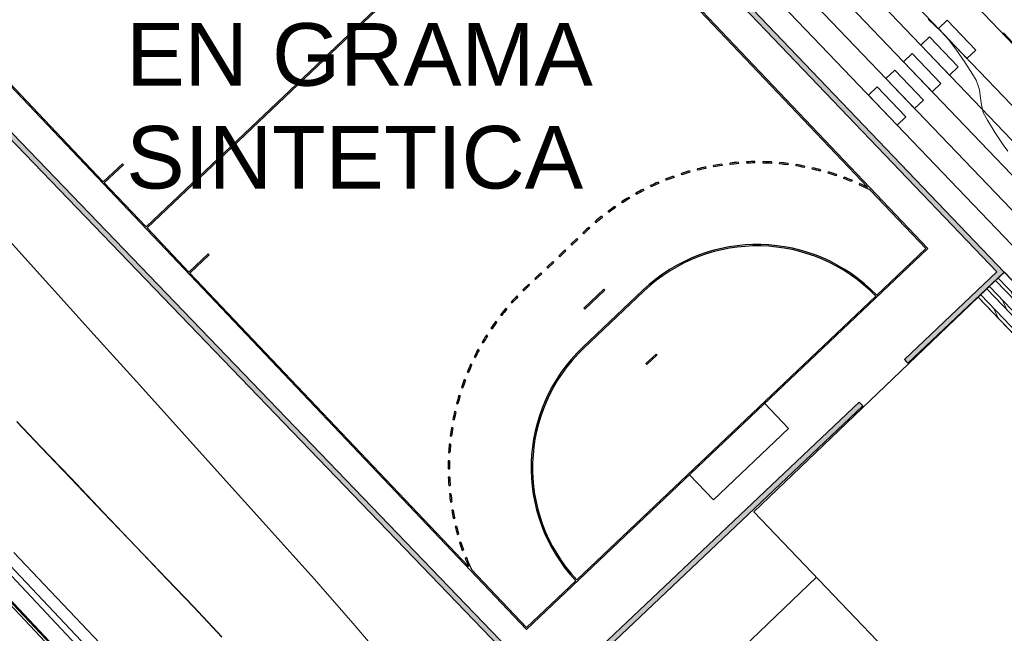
# Model space of a CAD drawing. Header units: metres. Extents: x 1111994 to 1112800, y 1268200 to 1269007.
# Tile 19 of 86: x 1112411 to 1112440, y 1268451 to 1268468. Entities that reach past the tile are written whole.
import ezdxf

# ---------------------------------------------------------------- set-up
doc = ezdxf.new("R2010")
doc.units = ezdxf.units.M
doc.header["$LTSCALE"] = 12.7
doc.header["$MEASUREMENT"] = 0
doc.linetypes.add('DASHED', pattern=[0.75, 0.5, -0.25])
doc.layers.add('A-PISO GRANITO', color=7, linetype='Continuous')
doc.layers.add('Base', color=251, linetype='Continuous')
doc.styles.add('602000', font='arial.ttf', dxfattribs={"height": 1.5})

# ---------------------------------------------------------------- blocks, each defined once
blk = doc.blocks.new('_U146[67]_1', base_point=(448.6464569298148, 257.3330562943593))
at = {"layer": 'A-PISO GRANITO', "linetype": 'Continuous', "lineweight": 0}
h = blk.add_hatch(dxfattribs=at)
h.set_pattern_fill('LADRILLO_COMÚN_0001', color=250, style=0, pattern_type=2)
h.set_pattern_definition([(114.7374040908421, (451.7830557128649, 253.8019537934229), (7.08423417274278, 3.263988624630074), [])])
h.paths.add_polyline_path([(451.8553073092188, 253.8710892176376), (445.3292291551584, 260.6913202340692), (445.2569880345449, 260.6221738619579), (451.7830557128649, 253.8019537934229)], flags=0)
at = {"layer": 'A-PISO GRANITO', "linetype": 'Continuous'}
for p, q in [((445.2569775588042, 260.6221848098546), (445.509858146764, 260.8641587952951)), ((445.509858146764, 260.8641587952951), (452.0359363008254, 254.0439277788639)), ((451.7830557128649, 253.8019537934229), (445.2569775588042, 260.6221848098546)), ((452.0359363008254, 254.0439277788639), (451.7830557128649, 253.8019537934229))]:
    blk.add_line(p, q, dxfattribs=at)
at = {"layer": 'A-PISO GRANITO', "color": 250, "linetype": 'Continuous', "lineweight": 0}
for p, q in [((445.2569880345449, 260.6221738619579), (445.3292291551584, 260.6913202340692)), ((451.7830557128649, 253.8019537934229), (445.2569880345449, 260.6221738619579)), ((445.3292291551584, 260.6913202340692), (451.8553073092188, 253.8710892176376)), ((451.8553073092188, 253.8710892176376), (451.7830557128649, 253.8019537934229))]:
    blk.add_line(p, q, dxfattribs=at)
blk = doc.blocks.new('_U146[69]_1', base_point=(448.8993375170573, 257.5750302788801))
at = {"layer": 'A-PISO GRANITO', "linetype": 'Continuous', "lineweight": 0}
h = blk.add_hatch(dxfattribs=at)
h.set_pattern_fill('LADRILLO_COMÚN_0001', color=250, style=0, pattern_type=2)
h.set_pattern_definition([(114.7374040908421, (452.0359363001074, 254.0439277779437), (7.08423417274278, 3.263988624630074), [])])
h.paths.add_polyline_path([(452.1081878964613, 254.1130632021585), (445.5821097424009, 260.9332942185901), (445.5098686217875, 260.8641478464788), (452.0359363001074, 254.0439277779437)], flags=0)
at = {"layer": 'A-PISO GRANITO', "linetype": 'Continuous'}
for p, q in [((445.5098581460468, 260.8641587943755), (445.7627387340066, 261.1061327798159)), ((452.0359363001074, 254.0439277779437), (445.5098581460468, 260.8641587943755)), ((445.7627387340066, 261.1061327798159), (452.2888168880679, 254.2859017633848)), ((452.2888168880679, 254.2859017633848), (452.0359363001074, 254.0439277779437))]:
    blk.add_line(p, q, dxfattribs=at)
at = {"layer": 'A-PISO GRANITO', "color": 250, "linetype": 'Continuous', "lineweight": 0}
for p, q in [((445.5098686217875, 260.8641478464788), (445.5821097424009, 260.9332942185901)), ((452.0359363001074, 254.0439277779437), (445.5098686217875, 260.8641478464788)), ((445.5821097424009, 260.9332942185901), (452.1081878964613, 254.1130632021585)), ((452.1081878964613, 254.1130632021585), (452.0359363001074, 254.0439277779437))]:
    blk.add_line(p, q, dxfattribs=at)
blk = doc.blocks.new('_U146[108]_1', base_point=(448.3935763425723, 257.0910823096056))
at = {"layer": 'A-PISO GRANITO', "linetype": 'Continuous', "lineweight": 0}
h = blk.add_hatch(dxfattribs=at)
h.set_pattern_fill('LADRILLO_COMÚN_0001', color=250, style=0, pattern_type=2)
h.set_pattern_definition([(114.7374040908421, (451.5301751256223, 253.5599798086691), (7.08423417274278, 3.263988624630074), [])])
h.paths.add_polyline_path([(451.6024267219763, 253.6291152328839), (445.0763485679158, 260.4493462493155), (445.0041074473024, 260.3801998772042), (451.5301751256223, 253.5599798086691)], flags=0)
at = {"layer": 'A-PISO GRANITO', "linetype": 'Continuous'}
for p, q in [((445.0040969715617, 260.3802108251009), (445.2569775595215, 260.6221848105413)), ((445.2569775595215, 260.6221848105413), (451.7830557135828, 253.8019537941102)), ((451.5301751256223, 253.5599798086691), (445.0040969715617, 260.3802108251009)), ((451.7830557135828, 253.8019537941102), (451.5301751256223, 253.5599798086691))]:
    blk.add_line(p, q, dxfattribs=at)
at = {"layer": 'A-PISO GRANITO', "color": 250, "linetype": 'Continuous', "lineweight": 0}
for p, q in [((445.0041074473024, 260.3801998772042), (445.0763485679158, 260.4493462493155)), ((451.5301751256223, 253.5599798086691), (445.0041074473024, 260.3801998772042)), ((445.0763485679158, 260.4493462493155), (451.6024267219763, 253.6291152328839)), ((451.6024267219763, 253.6291152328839), (451.5301751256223, 253.5599798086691))]:
    blk.add_line(p, q, dxfattribs=at)
blk = doc.blocks.new('Cancha Balonmano 13[110]_1', base_point=(426.6881303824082, 267.8955544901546))
at = {"layer": 'Base', "linetype": 'Continuous'}
for p, q in [((421.4607560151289, 285.0443241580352), (443.54357073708, 261.788192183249)), ((443.54357073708, 261.788192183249), (421.4607560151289, 285.0443241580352)), ((431.9155047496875, 250.746784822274), (409.8326900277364, 274.0029167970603)), ((409.8326900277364, 274.0029167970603), (431.9155047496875, 250.746784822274)), ((420.8893657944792, 262.4169894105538), (432.4592914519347, 273.4031897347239)), ((420.9169693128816, 262.3879192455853), (432.4868949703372, 273.3741195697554)), ((432.4868949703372, 273.3741195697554), (441.8041958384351, 263.5617663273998)), ((411.5720649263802, 272.2293426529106), (419.647876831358, 263.7244419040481)), ((437.8172869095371, 264.2283069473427), (437.8129050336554, 264.2681545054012)), ((438.0523842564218, 264.2904565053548), (438.0554356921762, 264.2504850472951)), ((438.0523842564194, 264.2904565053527), (438.0523842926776, 264.2904565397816)), ((438.2924737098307, 264.3047649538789), (438.2941913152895, 264.2647140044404)), ((438.2924737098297, 264.3047649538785), (438.2924737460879, 264.3047649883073)), ((438.5332885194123, 264.2709780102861), (438.5329066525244, 264.3110639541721)), ((438.5332885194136, 264.2709780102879), (438.5332885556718, 264.2709780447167)), ((438.7724616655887, 264.2692701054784), (438.7734159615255, 264.3093465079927)), ((438.7724616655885, 264.2692701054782), (438.7724617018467, 264.2692701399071)), ((439.0137344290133, 264.2996145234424), (439.0114450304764, 264.2595921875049)), ((439.0137344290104, 264.2996145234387), (439.0137344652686, 264.2996145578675)), ((439.2499731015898, 264.241955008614), (439.2535950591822, 264.2818788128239)), ((419.647876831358, 263.7244419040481), (420.2000583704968, 264.248764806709)), ((420.2276618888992, 264.2196946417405), (419.6754803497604, 263.6953717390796)), ((420.2000583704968, 264.248764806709), (420.2276618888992, 264.2196946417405)), ((436.6339343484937, 264.0379174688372), (436.6448660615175, 263.999349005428)), ((436.633934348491, 264.0379174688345), (436.6339343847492, 264.0379175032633)), ((436.8760356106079, 264.0607277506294), (436.8663953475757, 264.0996391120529)), ((436.8760356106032, 264.0607277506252), (436.8760356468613, 264.060727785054)), ((437.1007842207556, 264.1535792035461), (437.1091223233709, 264.1143681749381)), ((437.1007842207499, 264.1535792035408), (437.100784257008, 264.1535792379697)), ((437.343867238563, 264.1602106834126), (437.3368405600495, 264.1996778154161)), ((437.3438672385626, 264.1602106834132), (437.3438672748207, 264.160210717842)), ((437.5743021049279, 264.2378837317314), (437.5743021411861, 264.2378837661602)), ((437.5743021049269, 264.2378837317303), (437.5800095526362, 264.1982043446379)), ((437.8172869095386, 264.2283069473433), (437.8172869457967, 264.2283069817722)), ((439.2499731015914, 264.2419550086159), (439.2499731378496, 264.2419550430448)), ((439.4927313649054, 264.2561590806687), (439.487780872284, 264.2163781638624)), ((439.4927313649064, 264.2561590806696), (439.4927314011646, 264.2561591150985)), ((439.7246041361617, 264.1828900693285), (439.7308776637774, 264.2224839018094)), ((439.7246041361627, 264.1828900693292), (439.7246041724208, 264.1828901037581)), ((439.9677693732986, 264.1808906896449), (439.9601797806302, 264.1415279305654)), ((439.9677693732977, 264.1808906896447), (439.9677694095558, 264.1808907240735)), ((440.194246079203, 264.0923377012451), (440.2031433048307, 264.13142565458)), ((440.1942460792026, 264.0923377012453), (440.1942461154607, 264.0923377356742)), ((440.4367379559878, 264.0741437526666), (440.4265429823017, 264.0353740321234)), ((440.4367379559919, 264.0741437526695), (440.4367379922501, 264.0741437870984)), ((440.6568124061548, 263.9707002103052), (440.6682938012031, 264.009108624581)), ((419.6754803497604, 263.6953717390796), (420.8893657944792, 262.4169894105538)), ((435.7284962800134, 263.7147148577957), (435.744458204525, 263.6779419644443)), ((435.7284962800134, 263.7147148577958), (435.7284963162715, 263.7147148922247)), ((435.9654163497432, 263.7695072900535), (435.9506888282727, 263.8067917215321)), ((435.9654163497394, 263.7695072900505), (435.9654163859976, 263.7695073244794)), ((436.1758266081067, 263.8914123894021), (436.1893033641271, 263.8536578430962)), ((436.1758266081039, 263.8914123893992), (436.175826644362, 263.8914124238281)), ((436.4158705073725, 263.9303001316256), (436.4036594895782, 263.968482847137)), ((436.4158705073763, 263.930300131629), (436.4158705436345, 263.9303001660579)), ((440.6568124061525, 263.9707002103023), (440.6568124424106, 263.9707002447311)), ((440.897553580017, 263.936392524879), (440.8847985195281, 263.8983880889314)), ((440.8975535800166, 263.9363925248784), (440.8975536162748, 263.9363925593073)), ((441.1102480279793, 263.8185180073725), (441.1242625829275, 263.8560762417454)), ((441.1102480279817, 263.8185180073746), (441.1102480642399, 263.8185180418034)), ((441.3481689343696, 263.7682490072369), (441.3329104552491, 263.7311787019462)), ((441.3481689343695, 263.7682490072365), (441.3481689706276, 263.7682490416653)), ((435.2939307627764, 263.5086099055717), (435.3123069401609, 263.4729820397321)), ((435.2939307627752, 263.5086099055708), (435.2939307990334, 263.5086099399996)), ((435.5266744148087, 263.5790635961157), (435.5094958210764, 263.6152840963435)), ((435.5266744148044, 263.5790635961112), (435.5266744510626, 263.57906363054)), ((441.5690238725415, 263.6730083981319), (441.5525384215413, 263.6364672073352)), ((441.5690238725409, 263.6730083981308), (441.569023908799, 263.6730084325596)), ((441.8861269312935, 263.4754820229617), (441.8861269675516, 263.4754820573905)), ((441.8861269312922, 263.4754820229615), (443.4868970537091, 261.789658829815)), ((434.6920634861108, 263.1127360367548), (434.6702222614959, 263.1463513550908)), ((434.8740607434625, 263.2740132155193), (434.8947695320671, 263.2396886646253)), ((434.8740607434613, 263.2740132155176), (434.8740607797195, 263.2740132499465)), ((435.1015939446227, 263.3598151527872), (435.0820405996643, 263.394810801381)), ((435.1015939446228, 263.3598151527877), (435.101593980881, 263.3598151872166)), ((434.299902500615, 262.8389239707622), (434.2758704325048, 262.8710096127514)), ((434.2999025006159, 262.8389239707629), (434.299902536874, 262.8389240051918)), ((434.4707516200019, 263.0119670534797), (434.4937010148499, 262.9790983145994)), ((434.4707516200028, 263.0119670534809), (434.4707516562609, 263.0119670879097)), ((434.6920634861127, 263.1127360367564), (434.6920635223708, 263.1127360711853)), ((433.9268532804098, 262.5395954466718), (433.9007371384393, 262.5700088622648)), ((434.0857952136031, 262.7236356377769), (434.0857952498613, 262.7236356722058)), ((434.0857952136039, 262.7236356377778), (434.1108832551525, 262.692368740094)), ((422.1308547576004, 261.1095369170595), (420.9169693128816, 262.3879192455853)), ((433.5457988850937, 262.2454131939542), (433.6330093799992, 262.3282237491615)), ((433.6606128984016, 262.299153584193), (433.5734024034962, 262.2163430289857)), ((433.6606128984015, 262.2991535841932), (433.6606129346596, 262.299153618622)), ((433.720901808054, 262.4102999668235), (433.7480170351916, 262.3807738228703)), ((433.7209018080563, 262.4102999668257), (433.7209018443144, 262.4103000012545)), ((433.9268532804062, 262.539595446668), (433.9268533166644, 262.5395954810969)), ((433.3713778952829, 262.0797920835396), (433.1969569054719, 261.914170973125)), ((433.2245604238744, 261.8851008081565), (433.3989814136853, 262.0507219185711)), ((433.3989814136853, 262.0507219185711), (433.3713778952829, 262.0797920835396)), ((433.5734024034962, 262.2163430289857), (433.5457988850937, 262.2454131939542)), ((443.54357073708, 261.788192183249), (431.9155047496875, 250.746784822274)), ((431.9155047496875, 250.746784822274), (443.54357073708, 261.788192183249)), ((433.0225359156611, 261.7485498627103), (432.8481149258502, 261.5829287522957)), ((432.8757184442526, 261.5538585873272), (433.0501394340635, 261.7194796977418)), ((433.0501394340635, 261.7194796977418), (433.0225359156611, 261.7485498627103)), ((433.1969569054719, 261.914170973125), (433.2245604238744, 261.8851008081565)), ((443.4868970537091, 261.789658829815), (442.0623378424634, 260.4369714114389)), ((422.6830362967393, 261.6338598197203), (422.1308547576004, 261.1095369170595)), ((422.1584582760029, 261.080466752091), (422.7106398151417, 261.6047896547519)), ((422.7106398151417, 261.6047896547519), (422.6830362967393, 261.6338598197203)), ((432.6736939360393, 261.4173076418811), (432.4992729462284, 261.2516865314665)), ((432.7012974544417, 261.3882374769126), (432.6736939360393, 261.4173076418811)), ((432.8481149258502, 261.5829287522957), (432.8757184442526, 261.5538585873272)), ((432.4992729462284, 261.2516865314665), (432.5268764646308, 261.222616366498)), ((432.5268764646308, 261.222616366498), (432.7012974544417, 261.3882374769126)), ((430.2342701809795, 252.5755660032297), (422.1584582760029, 261.080466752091)), ((432.3248519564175, 261.0860654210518), (432.1504309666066, 260.9204443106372)), ((432.1504309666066, 260.9204443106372), (432.1780344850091, 260.8913741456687)), ((432.1780344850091, 260.8913741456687), (432.35245547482, 261.0569952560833)), ((432.35245547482, 261.0569952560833), (432.3248519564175, 261.0860654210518)), ((431.802287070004, 260.5884830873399), (431.8022871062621, 260.5884831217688)), ((431.802287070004, 260.5884830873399), (431.8303712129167, 260.5598769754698)), ((431.9760099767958, 260.7548232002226), (431.8887994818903, 260.6720126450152)), ((431.9164030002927, 260.6429424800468), (432.0036134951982, 260.7257530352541)), ((431.9164030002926, 260.6429424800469), (431.9164030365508, 260.6429425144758)), ((432.0036134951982, 260.7257530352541), (431.9760099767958, 260.7548232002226)), ((435.2892204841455, 260.5840138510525), (433.5450105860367, 258.9278027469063)), ((433.5726141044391, 258.8987325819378), (435.3168240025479, 260.5549436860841)), ((433.5743435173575, 260.0612764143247), (434.1557468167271, 260.6133467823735)), ((434.1833503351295, 260.584276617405), (433.6019470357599, 260.0322062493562)), ((434.1557468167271, 260.6133467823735), (434.1833503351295, 260.584276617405)), ((435.2892204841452, 260.5840138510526), (435.2892205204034, 260.5840138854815)), ((431.662512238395, 260.3894948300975), (431.6334903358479, 260.4171490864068)), ((431.6625122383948, 260.389494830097), (431.662512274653, 260.3894948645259)), ((442.0332666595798, 260.4093669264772), (433.3706017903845, 252.1837504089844)), ((442.0332666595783, 260.4093669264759), (442.0332666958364, 260.4093669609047)), ((431.3442891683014, 260.0324271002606), (431.3134894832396, 260.0580865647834)), ((431.3442891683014, 260.0324271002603), (431.3442892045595, 260.0324271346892)), ((431.4704974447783, 260.2402847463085), (431.4704974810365, 260.2402847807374)), ((431.4704974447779, 260.2402847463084), (431.5004248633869, 260.2136130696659)), ((433.6019470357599, 260.0322062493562), (433.5743435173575, 260.0612764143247)), ((431.1626408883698, 259.8707569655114), (431.1626409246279, 259.8707569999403)), ((431.1626408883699, 259.8707569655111), (431.1942786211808, 259.8461382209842)), ((430.8800851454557, 259.481541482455), (430.8800851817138, 259.4815415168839)), ((430.8800851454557, 259.4815414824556), (430.9132926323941, 259.4590850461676)), ((431.0505598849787, 259.6549534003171), (431.0181192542, 259.6785040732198)), ((431.0505598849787, 259.6549534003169), (431.0505599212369, 259.6549534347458)), ((430.7826293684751, 259.2587507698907), (430.7486919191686, 259.2800880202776)), ((430.7826293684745, 259.2587507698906), (430.7826294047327, 259.2587508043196)), ((430.5416879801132, 258.8455794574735), (430.506404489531, 258.8646084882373)), ((430.5416879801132, 258.8455794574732), (430.5416880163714, 258.8455794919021)), ((430.6240855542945, 259.0743675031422), (430.6240855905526, 259.0743675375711)), ((430.6240855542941, 259.0743675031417), (430.6587152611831, 259.0541731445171)), ((433.5726141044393, 258.8987325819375), (433.5726141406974, 258.8987326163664)), ((430.3957794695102, 258.6510440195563), (430.3957795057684, 258.6510440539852)), ((430.3957794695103, 258.6510440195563), (430.431677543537, 258.6332014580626)), ((435.3759054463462, 258.4550841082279), (435.666607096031, 258.7311192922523)), ((435.6942106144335, 258.7020491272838), (435.4035089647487, 258.4260139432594)), ((435.666607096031, 258.7311192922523), (435.6942106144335, 258.7020491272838)), ((430.3288061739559, 258.4172750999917), (430.2923333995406, 258.4339113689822)), ((430.3288061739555, 258.417275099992), (430.3288062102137, 258.4172751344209)), ((435.4035089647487, 258.4260139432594), (435.3759054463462, 258.4550841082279)), ((430.1449297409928, 257.9757405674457), (430.1074297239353, 257.9899101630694)), ((430.1961812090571, 258.2134517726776), (430.1961812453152, 258.2134518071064)), ((430.1961812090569, 258.2134517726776), (430.233188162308, 258.1980402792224)), ((430.026177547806, 257.7635348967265), (430.0261775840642, 257.7635349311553)), ((430.026177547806, 257.7635348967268), (430.064128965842, 257.7506229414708)), ((430.1449297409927, 257.9757405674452), (430.1449297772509, 257.9757406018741)), ((429.9908756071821, 257.5229375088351), (429.9525149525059, 257.5345774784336)), ((429.9908756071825, 257.5229375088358), (429.9908756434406, 257.5229375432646)), ((429.886523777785, 257.3032922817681), (429.8865238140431, 257.303292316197)), ((429.8865237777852, 257.3032922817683), (429.925251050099, 257.2929372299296)), ((438.8172823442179, 257.3003542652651), (439.5058595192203, 256.5751911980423)), ((429.8673282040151, 257.0608776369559), (429.8282773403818, 257.0699362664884)), ((429.8673282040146, 257.0608776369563), (429.8673282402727, 257.0608776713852)), ((429.7748364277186, 256.5916137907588), (429.7352688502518, 256.5980508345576)), ((429.7748364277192, 256.5916137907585), (429.7748364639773, 256.5916138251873)), ((429.7778403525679, 256.8347686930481), (429.777840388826, 256.834768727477)), ((429.7778403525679, 256.8347686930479), (429.8171714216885, 256.8270165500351)), ((439.5058595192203, 256.5751911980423), (437.3303703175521, 254.5094596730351)), ((429.7006101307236, 256.3600456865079), (429.7006101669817, 256.3600457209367)), ((429.7006101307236, 256.3600456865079), (429.7403702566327, 256.3549308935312)), ((429.7138112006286, 256.1172308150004), (429.6739027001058, 256.1210176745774)), ((429.7138112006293, 256.1172308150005), (429.7138112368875, 256.1172308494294)), ((429.6551762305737, 255.8812323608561), (429.6551762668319, 255.881232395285)), ((429.6551762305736, 255.8812323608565), (429.6951887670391, 255.8787776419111)), ((429.6845236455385, 255.6398362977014), (429.6444515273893, 255.6409561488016)), ((429.6845236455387, 255.6398362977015), (429.6845236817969, 255.6398363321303)), ((429.6417405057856, 255.4004559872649), (429.6818276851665, 255.4006722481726)), ((429.6417405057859, 255.4004559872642), (429.6417405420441, 255.4004560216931)), ((429.6871038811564, 255.161551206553), (429.6470461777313, 255.1599990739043)), ((429.6871038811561, 255.1615512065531), (429.6871039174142, 255.1615512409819)), ((437.3303703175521, 254.5094596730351), (436.6417931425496, 255.2346227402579)), ((429.6603626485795, 254.9198525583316), (429.7003463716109, 254.9227388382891)), ((429.6603626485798, 254.9198525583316), (429.6603626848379, 254.9198525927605)), ((429.721540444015, 254.6845004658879), (429.6816751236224, 254.680283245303)), ((429.7215404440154, 254.684500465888), (429.7215404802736, 254.6845005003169)), ((429.7109599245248, 254.441557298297), (429.7506625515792, 254.4471007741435)), ((429.7109599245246, 254.4415572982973), (429.7109599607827, 254.4415573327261)), ((429.7876803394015, 254.2108035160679), (429.7481845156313, 254.2039399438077)), ((429.7876803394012, 254.2108035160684), (429.7876803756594, 254.2108035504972)), ((429.7933075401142, 253.9676951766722), (429.8325526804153, 253.9758712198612)), ((429.7933075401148, 253.967695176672), (429.7933075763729, 253.9676952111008)), ((429.8852297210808, 253.7425648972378), (429.8462788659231, 253.7330854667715)), ((429.8852297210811, 253.7425648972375), (429.8852297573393, 253.7425649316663)), ((429.9070396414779, 253.5003714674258), (429.9456529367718, 253.5111437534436)), ((429.907039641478, 253.5003714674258), (429.9070396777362, 253.5003715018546)), ((430.0137551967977, 253.2818648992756), (429.9755223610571, 253.2698117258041)), ((430.0137551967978, 253.2818648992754), (430.0137552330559, 253.2818649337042)), ((430.0516509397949, 253.0416623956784), (430.0894608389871, 253.054983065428)), ((430.051650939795, 253.0416623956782), (430.0516509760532, 253.0416624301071)), ((430.1726857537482, 252.8307503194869), (430.1353407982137, 252.8161769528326)), ((430.1726857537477, 252.8307503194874), (430.1726857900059, 252.8307503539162)), ((430.2342701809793, 252.57556600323), (430.2342702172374, 252.5755660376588)), ((431.9169713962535, 250.8034585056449), (430.3162012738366, 252.4892816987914)), ((433.3415306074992, 252.156145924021), (431.9169713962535, 250.8034585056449)), ((433.3415306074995, 252.1561459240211), (433.3415306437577, 252.15614595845))]:
    blk.add_line(p, q, dxfattribs=at)
for centre, radius, start, end in [((438.6016426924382, 257.0955940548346), 7.215797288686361, 94.36551342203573, 96.27537273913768), ((438.6016426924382, 257.0955940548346), 7.215797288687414, 90.5457947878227, 92.45565410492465), ((438.6016426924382, 257.0955940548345), 7.17570952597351, 90.54579478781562, 92.4556541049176), ((438.6016426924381, 257.0955940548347), 7.175709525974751, 86.72607615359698, 88.63593547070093), ((438.6016426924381, 257.0955940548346), 7.215797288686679, 86.72607615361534, 88.63593547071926), ((438.6016426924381, 257.0955940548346), 7.215797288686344, 82.90635751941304, 84.81621683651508), ((438.6016426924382, 257.0955940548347), 7.215797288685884, 105.8246693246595, 107.7345286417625), ((438.6016426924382, 257.0955940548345), 7.175709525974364, 105.8246693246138, 107.7345286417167), ((438.6016426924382, 257.0955940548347), 7.215797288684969, 102.0049506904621, 103.914810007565), ((438.6016426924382, 257.0955940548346), 7.175709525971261, 102.0049506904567, 103.9148100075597), ((438.6016426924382, 257.0955940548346), 7.21579728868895, 98.18523205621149, 100.0950913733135), ((438.6016426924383, 257.0955940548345), 7.175709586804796, 98.1852319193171, 100.0950912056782), ((438.6016426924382, 257.0955940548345), 7.175709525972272, 94.3655134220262, 96.27537273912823), ((438.6016426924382, 257.0955940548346), 7.175709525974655, 82.90635751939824, 84.81621683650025), ((438.6016426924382, 257.0955940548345), 7.175709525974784, 79.0866388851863, 80.99649820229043), ((438.6016426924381, 257.0955940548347), 7.215797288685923, 79.08663888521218, 80.99649820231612), ((438.6016426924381, 257.0955940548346), 7.175709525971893, 75.26692025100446, 77.1767795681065), ((438.6016426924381, 257.0955940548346), 7.21579728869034, 75.26692025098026, 77.17677956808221), ((438.6016426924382, 257.0955940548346), 7.215797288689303, 71.44720161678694, 73.357060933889), ((438.6016426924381, 257.0955940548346), 7.21579728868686, 113.464106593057, 115.3739659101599), ((438.6016426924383, 257.0955940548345), 7.21579728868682, 109.644387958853, 111.554247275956), ((438.6016426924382, 257.0955940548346), 7.175709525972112, 109.6443879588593, 111.5542472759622), ((438.6016426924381, 257.0955940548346), 7.1757095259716, 71.4472016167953, 73.35706093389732), ((438.6016426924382, 257.0955940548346), 7.175709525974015, 67.62748298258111, 69.53734229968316), ((438.6016426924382, 257.0955940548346), 7.21579728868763, 67.62748298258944, 69.53734229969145), ((438.6016426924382, 257.0955940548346), 7.215797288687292, 117.2838252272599, 119.1936845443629), ((438.6016426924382, 257.0955940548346), 7.175709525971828, 117.2838252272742, 119.1936845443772), ((438.6016426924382, 257.0955940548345), 7.175709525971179, 113.4641065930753, 115.3739659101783), ((438.6016426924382, 257.0955940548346), 7.175709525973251, 62.75975323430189, 65.71762366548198), ((438.6016426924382, 257.0955940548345), 7.215797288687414, 63.65179595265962, 65.71762366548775), ((438.6016426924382, 257.0955940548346), 7.215797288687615, 121.1035438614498, 123.0134031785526), ((438.6016426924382, 257.0955940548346), 7.175709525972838, 121.1035438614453, 123.0134031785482), ((438.6016426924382, 257.0955940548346), 7.215797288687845, 124.9232624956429, 126.8331218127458), ((438.6016426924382, 257.0955940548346), 7.175709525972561, 124.9232624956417, 126.8331218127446), ((438.6016426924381, 257.0955940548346), 7.21579728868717, 128.7429811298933, 130.6528404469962), ((438.6016426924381, 257.0955940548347), 7.175709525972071, 128.7429811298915, 130.6528404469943), ((438.6016426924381, 257.0955940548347), 7.215797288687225, 132.562699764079, 133.5175852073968), ((438.6016426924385, 257.0955940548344), 7.175709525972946, 132.5626997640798, 133.5175852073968), ((438.6016426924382, 257.0955940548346), 4.810531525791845, 43.99505556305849, 133.5175852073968), ((438.6016426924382, 257.0955940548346), 4.770443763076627, 43.99906801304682, 133.5175852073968), ((436.8574327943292, 255.4393829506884), 7.215797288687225, 133.5175852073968, 134.4724706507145), ((436.8574327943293, 255.4393829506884), 7.175709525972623, 133.5175852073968, 134.4724706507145), ((436.8574327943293, 255.4393829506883), 7.215797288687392, 136.3823299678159, 138.2921892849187), ((436.8574327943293, 255.4393829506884), 7.175709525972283, 136.3823299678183, 138.2921892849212), ((436.8574327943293, 255.4393829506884), 7.215797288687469, 140.2020486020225, 142.1119079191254), ((436.8574327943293, 255.4393829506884), 7.175709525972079, 140.2020486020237, 142.1119079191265), ((436.8574327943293, 255.4393829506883), 7.215797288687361, 144.0217672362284, 145.9316265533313), ((436.8574327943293, 255.4393829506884), 7.175709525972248, 144.0217672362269, 145.9316265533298), ((436.8574327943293, 255.4393829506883), 7.215797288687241, 147.8414858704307, 149.7513451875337), ((436.8574327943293, 255.4393829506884), 7.175709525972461, 147.8414858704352, 149.7513451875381), ((436.8574327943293, 255.4393829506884), 7.215797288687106, 151.6612045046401, 153.571063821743), ((436.8574327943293, 255.4393829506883), 7.175709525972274, 151.6612045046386, 153.5710638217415), ((436.8574327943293, 255.4393829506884), 4.810531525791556, 133.5175852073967, 223.0401148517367), ((436.8574327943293, 255.4393829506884), 4.770443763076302, 133.5175852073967, 223.0361024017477), ((436.8574327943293, 255.4393829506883), 7.215797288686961, 155.4809231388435, 157.3907824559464), ((436.8574327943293, 255.4393829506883), 7.175709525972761, 155.4809231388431, 157.390782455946), ((436.8574327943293, 255.4393829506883), 7.21579728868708, 159.3006417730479, 161.2105010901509), ((436.8574327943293, 255.4393829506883), 7.175709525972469, 159.3006417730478, 161.2105010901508), ((436.8574327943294, 255.4393829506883), 7.215797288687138, 163.120360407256, 165.0302197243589), ((436.8574327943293, 255.4393829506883), 7.175709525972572, 163.1203604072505, 165.0302197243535), ((436.8574327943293, 255.4393829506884), 7.215797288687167, 166.9400790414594, 168.8499383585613), ((436.8574327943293, 255.4393829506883), 7.175709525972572, 166.9400790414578, 168.8499383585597), ((436.8574327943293, 255.4393829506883), 7.215797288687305, 170.7597976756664, 172.6696569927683), ((436.8574327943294, 255.4393829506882), 7.175709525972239, 170.7597976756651, 172.6696569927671), ((436.8574327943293, 255.4393829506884), 7.215797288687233, 174.5795163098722, 176.4893756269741), ((436.8574327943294, 255.4393829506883), 7.175709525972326, 174.5795163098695, 176.4893756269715), ((436.8574327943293, 255.4393829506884), 7.215797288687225, 178.3992349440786, 180.3090942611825), ((436.8574327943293, 255.4393829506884), 7.175709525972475, 178.3992349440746, 180.3090942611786), ((436.8574327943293, 255.4393829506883), 7.215797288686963, 182.2189535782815, 184.1288128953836), ((436.8574327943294, 255.4393829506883), 7.175709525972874, 182.2189535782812, 184.1288128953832), ((436.8574327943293, 255.4393829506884), 7.215797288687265, 186.0386722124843, 187.9485315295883), ((436.8574327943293, 255.4393829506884), 7.1757095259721, 186.0386722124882, 187.9485315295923), ((436.8574327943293, 255.4393829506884), 7.215797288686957, 189.8583908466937, 191.7682501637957), ((436.8574327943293, 255.4393829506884), 7.175709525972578, 189.8583908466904, 191.7682501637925), ((436.8574327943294, 255.4393829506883), 7.215797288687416, 193.6781094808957, 195.5879687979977), ((436.8574327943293, 255.4393829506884), 7.175709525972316, 193.6781094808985, 195.5879687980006), ((436.8574327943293, 255.4393829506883), 7.21579728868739, 197.4978281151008, 199.4076874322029), ((436.8574327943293, 255.4393829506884), 7.175709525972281, 197.4978281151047, 199.4076874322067), ((436.8574327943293, 255.4393829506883), 7.215797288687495, 201.3175467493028, 203.3833744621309), ((436.8574327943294, 255.4393829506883), 7.175709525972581, 201.3175467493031, 204.2754171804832)]:
    blk.add_arc(centre, radius, start, end, dxfattribs=at)

msp = doc.modelspace()

# ---------------------------------------------------------------- hatches: boundary and pattern name
at = {"layer": 'Base', "linetype": 'Continuous', "lineweight": 0}
for points in [[(1112414.69698132, 1268487.29459092), (1112439.753425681, 1268461.108766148), (1112439.540803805, 1268461.114006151), (1112414.692704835, 1268487.082094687)], [(1112426.628148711, 1268448.679834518), (1112401.607127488, 1268474.672946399), (1112401.819133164, 1268474.668996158), (1112426.633038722, 1268448.891046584)], [(1112439.753425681, 1268461.108766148), (1112436.961684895, 1268458.465137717), (1112436.858547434, 1268458.574053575), (1112439.540803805, 1268461.114006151)], [(1112435.654694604, 1268457.227488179), (1112426.628148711, 1268448.679834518), (1112426.633038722, 1268448.891046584), (1112435.551557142, 1268457.336404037)]]:
    msp.add_hatch(color=256, dxfattribs=at).paths.add_polyline_path(points, flags=0)

# ---------------------------------------------------------------- linework, layer by layer
at = {"layer": 'Base', "linetype": 'Continuous'}
for p, q in [((1112414.269535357, 1268491.791325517), (1112473.357476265, 1268430.040087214)), ((1112415.011333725, 1268492.028597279), (1112473.863237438, 1268430.524035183)), ((1112413.527736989, 1268491.554053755), (1112472.851715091, 1268429.556139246)), ((1112472.345953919, 1268429.072191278), (1112412.785938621, 1268491.316781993)), ((1112412.043599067, 1268491.080075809), (1112471.840192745, 1268428.58824331)), ((1112436.858547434, 1268458.574053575), (1112436.910116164, 1268458.519595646)), ((1112436.961684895, 1268458.465137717), (1112436.910116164, 1268458.519595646)), ((1112435.551557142, 1268457.336404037), (1112435.603125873, 1268457.281946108)), ((1112435.654694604, 1268457.227488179), (1112435.603125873, 1268457.281946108))]:
    msp.add_line(p, q, dxfattribs=at)
at = {"layer": 'Base', "linetype": 'Continuous', "lineweight": 0}
for p, q in [((1112437.551840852, 1268468.436488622), (1112437.929619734, 1268468.070650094)), ((1112437.929619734, 1268468.070650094), (1112438.141184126, 1268467.852094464)), ((1112438.141184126, 1268467.852094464), (1112438.347863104, 1268467.573044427)), ((1112438.347863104, 1268467.573044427), (1112438.606893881, 1268467.190236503)), ((1112438.606893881, 1268467.190236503), (1112438.832666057, 1268466.842929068)), ((1112438.832666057, 1268466.842929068), (1112438.939569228, 1268466.670380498)), ((1112438.939569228, 1268466.670380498), (1112438.989573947, 1268466.531784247)), ((1112438.989573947, 1268466.531784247), (1112439.030935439, 1268466.38974677)), ((1112439.030935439, 1268466.38974677), (1112439.053602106, 1268466.224718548)), ((1112439.053602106, 1268466.224718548), (1112439.091184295, 1268465.951466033)), ((1112439.091184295, 1268465.951466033), (1112439.139209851, 1268465.733973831)), ((1112439.139209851, 1268465.733973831), (1112439.264558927, 1268465.509440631)), ((1112439.264558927, 1268465.509440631), (1112439.494415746, 1268465.142954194)), ((1112439.494415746, 1268465.142954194), (1112439.725946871, 1268464.791545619)), ((1112439.725946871, 1268464.791545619), (1112439.856318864, 1268464.612246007)), ((1112410.832726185, 1268462.105756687), (1112412.063475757, 1268460.744750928)), ((1112412.063475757, 1268460.744750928), (1112413.369943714, 1268459.29838389)), ((1112413.369943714, 1268459.29838389), (1112414.697811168, 1268457.827008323)), ((1112414.697811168, 1268457.827008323), (1112415.992759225, 1268456.390976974)), ((1112411.13149506, 1268456.770300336), (1112411.83336806, 1268456.034197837)), ((1112415.992759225, 1268456.390976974), (1112417.200468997, 1268455.050642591)), ((1112411.83336806, 1268456.034197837), (1112412.693593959, 1268455.133041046)), ((1112412.693593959, 1268455.133041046), (1112413.638942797, 1268454.143051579)), ((1112417.200468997, 1268455.050642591), (1112418.266621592, 1268453.866357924)), ((1112413.638942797, 1268454.143051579), (1112414.596184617, 1268453.140451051)), ((1112418.266621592, 1268453.866357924), (1112419.136898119, 1268452.89847572)), ((1112411.045858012, 1268452.977420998), (1112411.928201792, 1268452.048547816)), ((1112414.596184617, 1268453.140451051), (1112415.492089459, 1268452.201461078)), ((1112419.136898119, 1268452.89847572), (1112419.756979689, 1268452.207348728)), ((1112415.492089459, 1268452.201461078), (1112416.253427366, 1268451.402303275)), ((1112419.756979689, 1268452.207348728), (1112420.072547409, 1268451.853329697)), ((1112434.307884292, 1268452.26306736), (1112427.155035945, 1268445.418589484)), ((1112411.928201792, 1268452.048547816), (1112412.831608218, 1268451.098035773)), ((1112420.072547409, 1268451.853329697), (1112420.416216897, 1268451.457102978)), ((1112416.253427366, 1268451.402303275), (1112416.806968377, 1268450.819199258)), ((1112420.416216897, 1268451.457102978), (1112420.870819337, 1268450.92679589)), ((1112412.831608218, 1268451.098035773), (1112413.713321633, 1268450.168609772)), ((1112416.806968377, 1268450.819199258), (1112417.079482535, 1268450.528370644)), ((1112420.870819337, 1268450.92679589), (1112421.380742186, 1268450.328746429))]:
    msp.add_line(p, q, dxfattribs=at)
at = {"layer": 'Base', "linetype": 'DASHED', "lineweight": 0, "flags": 128}
msp.add_lwpolyline([(1112554.936009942, 1268485.826418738), (1112545.158063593, 1268480.583171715), (1112533.083917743, 1268474.0369072), (1112521.009736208, 1268467.490713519), (1112501.851530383, 1268457.064974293), (1112475.71725924, 1268442.888100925), (1112483.238130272, 1268420.71931971), (1112413.83078225, 1268496.221909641), (1112460.498934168, 1268511.474828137), (1112455.232818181, 1268527.93411343), (1112492.323640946, 1268539.801067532), (1112497.586201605, 1268523.383092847), (1112516.953210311, 1268529.616044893), (1112520.018601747, 1268519.81151204), (1112541.137819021, 1268523.247138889), (1112542.56657419, 1268524.497802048)], dxfattribs=at)
at = {"layer": 'Base', "linetype": 'Continuous', "lineweight": 0, "flags": 128}
for points in [[(1112447.185263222, 1268466.412915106), (1112450.200539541, 1268456.986057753), (1112450.255692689, 1268457.003699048), (1112477.946662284, 1268428.064559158), (1112477.29641881, 1268427.442361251), (1112474.514730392, 1268424.780649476), (1112471.334421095, 1268428.104306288), (1112446.277976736, 1268454.290131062), (1112439.753425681, 1268461.108766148), (1112414.69698132, 1268487.29459092), (1112411.302341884, 1268490.842238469), (1112416.335975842, 1268492.452294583), (1112442.640592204, 1268464.96203839), (1112447.184455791, 1268466.41543943)], [(1112439.019464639, 1268447.339112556), (1112445.522109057, 1268453.561299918), (1112438.997303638, 1268460.380210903), (1112432.494659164, 1268454.1580236)]]:
    msp.add_lwpolyline(points, close=True, dxfattribs=at)
at = {"layer": 'Base', "linetype": 'Continuous', "flags": 128}
for points in [[(1112435.654694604, 1268457.227488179), (1112426.628148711, 1268448.679834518), (1112401.607127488, 1268474.672946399), (1112414.69698132, 1268487.29459092), (1112439.753425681, 1268461.108766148), (1112436.961684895, 1268458.465137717)], [(1112435.551557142, 1268457.336404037), (1112426.633038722, 1268448.891046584), (1112401.819133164, 1268474.668996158), (1112414.692704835, 1268487.082094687), (1112439.540803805, 1268461.114006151), (1112436.858547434, 1268458.574053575)]]:
    msp.add_lwpolyline(points, dxfattribs=at)
at = {"layer": 'Base'}
msp.add_lwpolyline([(1112388.629306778, 1268475.219325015), (1112424.608306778, 1268437.064325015)], dxfattribs=at)
at = {"layer": 'Base', "linetype": 'Continuous', "flags": 128}
for points in [[(1112437.842854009, 1268468.16798159), (1112438.095734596, 1268468.409955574), (1112438.925359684, 1268467.54293642), (1112438.672479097, 1268467.300962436)], [(1112437.337092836, 1268467.684033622), (1112437.589973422, 1268467.926007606), (1112438.419598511, 1268467.058988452), (1112438.166717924, 1268466.817014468)], [(1112436.831331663, 1268467.200085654), (1112437.084212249, 1268467.442059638), (1112437.913837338, 1268466.575040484), (1112437.660956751, 1268466.3330665)], [(1112436.32557049, 1268466.716137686), (1112436.578451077, 1268466.95811167), (1112437.408076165, 1268466.091092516), (1112437.155195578, 1268465.849118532)], [(1112435.819809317, 1268466.232189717), (1112436.072689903, 1268466.474163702), (1112436.902314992, 1268465.607144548), (1112436.649434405, 1268465.365170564)]]:
    msp.add_lwpolyline(points, close=True, dxfattribs=at)
at = {"layer": 'Base', "linetype": 'Continuous', "lineweight": 0, "flags": 128}
for points in [[(1112398.688062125, 1268465.591933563), (1112425.077000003, 1268437.607000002)], [(1112398.783381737, 1268465.293929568), (1112422.141013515, 1268440.401179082)], [(1112399.137985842, 1268464.185307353), (1112421.77713695, 1268440.058257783)], [(1112399.208906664, 1268463.96358291), (1112452.920114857, 1268406.722347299)], [(1112411.13249996, 1268456.778586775), (1112411.834314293, 1268456.042428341), (1112412.694468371, 1268455.141202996), (1112413.639738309, 1268454.151138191), (1112414.596900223, 1268453.148461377), (1112415.492730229, 1268452.209400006), (1112416.254004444, 1268451.41018153), (1112416.807498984, 1268450.8270334), (1112417.079989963, 1268450.536183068)]]:
    msp.add_lwpolyline(points, dxfattribs=at)

# ---------------------------------------------------------------- block references
at = {"layer": 'Base', "linetype": 'Continuous'}
msp.add_blockref('Cancha Balonmano 13[110]_1', (1112420.681337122, 1268467.89555449), dxfattribs=at)
at = {"layer": 'Base', "linetype": 'Continuous', "lineweight": 0}
for name, p in [('_U146[69]_1', (1112442.892544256, 1268457.575030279)), ('_U146[67]_1', (1112442.639663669, 1268457.333056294)), ('_U146[108]_1', (1112442.386783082, 1268457.09108231))]:
    msp.add_blockref(name, p, dxfattribs=at)

# ---------------------------------------------------------------- texts
at = {"layer": 'Base', "style": '602000'}
for s, p in [('EN GRAMA', (1112414.30566389, 1268466.508269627)), ('SINTETICA', (1112414.30566389, 1268463.529484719))]:
    msp.add_text(s, height=1.815144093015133, dxfattribs=at).set_placement(p)

doc.saveas('drawing.dxf')
